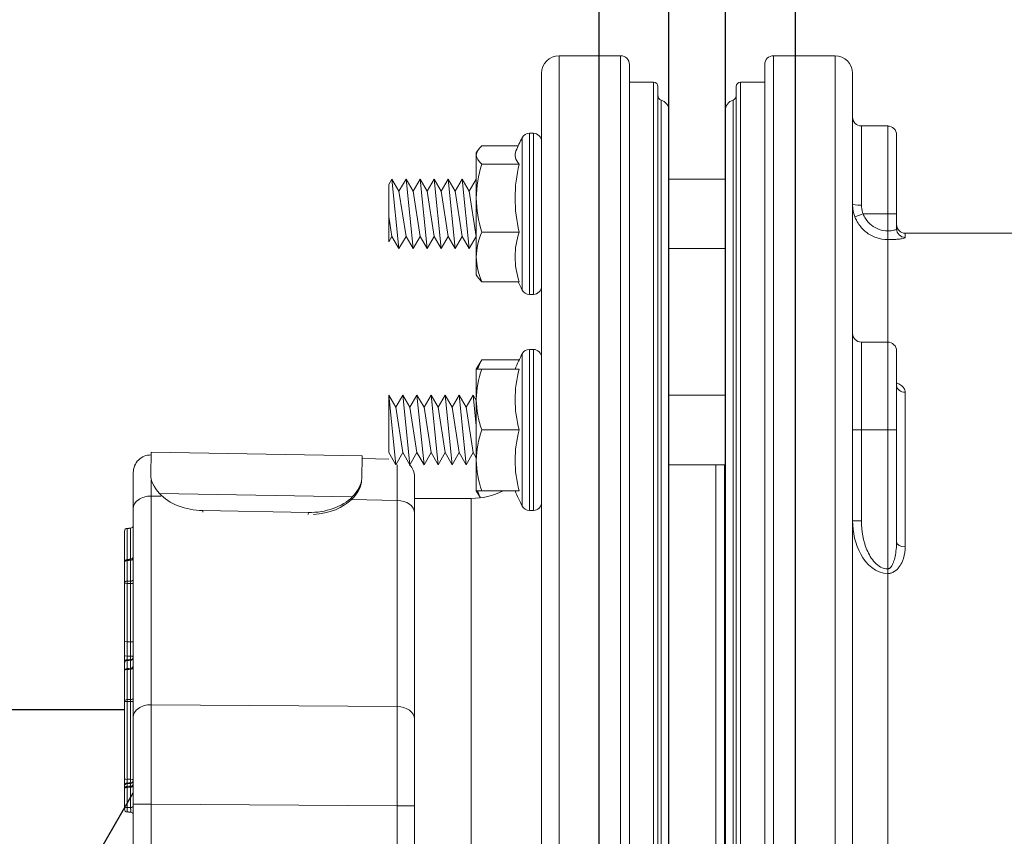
# Model space of a CAD drawing. Extents: x -169 to 2224, y 0 to 2796.
# Tile 234 of 256: x 1795.06 to 1798.56, y 365.3 to 368.21. Entities that reach past the tile are written whole.
import ezdxf

# ---------------------------------------------------------------- set-up
doc = ezdxf.new("R2010")
doc.units = 0
doc.header["$MEASUREMENT"] = 0
doc.header["$PDSIZE"] = 1
doc.layers.get('0').update_dxf_attribs({"color": 255, "linetype": 'CONTINUOUS'})
doc.layers.get('DEFPOINTS').update_dxf_attribs({"linetype": 'CONTINUOUS'})
for name, color, linetype in [('DIM', 3, 'CONTINUOUS'), ('FRP-2-HATCH', 1, 'CONTINUOUS'), ('FRP-SUMP', 2, 'CONTINUOUS'), ('GALV-2-PIPE', 3, 'CONTINUOUS')]:
    doc.layers.add(name, color=color, linetype=linetype)
doc.styles.add('SIMPLEX', font='simplex')
doc.dimstyles.new('DIM64', dxfattribs={"dimscale": 64, "dimtxt": 0.09375, "dimasz": 0.09375, "dimexe": 0.0625, "dimexo": 0.0625, "dimgap": 0.046875, "dimtad": 1, "dimdec": 4, "dimzin": 3, "dimdsep": 46, "dimlunit": 4, "dimtxsty": 'SIMPLEX', "dimcen": 0, "dimclrd": 256, "dimclre": 256, "dimclrt": 256, "dimadec": 0, "dimazin": 0, "dimtfac": 1, "dimtdec": 4, "dimtmove": 0, "dimatfit": 3, "dimfxl": 1, "dimfrac": 2, "dimtolj": 1, "dimtzin": 0, "dimarcsym": 0})

# ---------------------------------------------------------------- blocks, each defined once
blk = doc.blocks.new('*D19')
at = {"layer": 'DEFPOINTS', "color": 0, "transparency": 16777216}
for p in [(1294.3654, 414.2886), (1931.8718, 414.0074), (1931.8718, 136.5159)]:
    blk.add_point(p, dxfattribs=at)
at = {"layer": 'DIM', "lineweight": -2, "transparency": 16777216}
for p, q in [((1294.3654, 410.2886), (1294.3654, 132.5159)), ((1931.8718, 410.0074), (1931.8718, 132.5159)), ((1300.3654, 136.5159), (1925.8718, 136.5159))]:
    blk.add_line(p, q, dxfattribs=at)
at = {"layer": 'DIM', "transparency": 16777216}
for points in [[(1300.3654, 137.5159), (1300.3654, 135.5159), (1294.3654, 136.5159)], [(1925.8718, 137.5159), (1925.8718, 135.5159), (1931.8718, 136.5159)]]:
    blk.add_solid(points, dxfattribs=at)
at = {"layer": 'DIM', "transparency": 16777216, "insert": (1613.1186, 144.0873), "char_height": 6, "attachment_point": 5, "style": 'SIMPLEX'}
blk.add_mtext('\\A1;53\'-1 1/2" (F.V. TANK SLAB)', dxfattribs=at)
blk = doc.blocks.new('A$C18AC51C3')
at = {"linetype": 'Continuous', "lineweight": 18}
for p, q in [((-0.421, -5.551), (-0.421, 0.824)), ((-0.2022, 0.824), (-0.421, 0.824)), ((-0.2022, -2.3635), (-0.2022, 0.824)), ((0.3414, 0.824), (0.3414, -5.551)), ((0.5601, 0.824), (0.3414, 0.824)), ((0.5601, -2.3635), (0.5601, 0.824)), ((-0.171, 0.7927), (-0.171, -5.5198)), ((0.3101, -2.3635), (0.3101, 0.7927)), ((-0.4835, 0.7615), (-0.4835, -2.3635)), ((0.6226, 0.7615), (0.6226, -5.4885)), ((-0.0851, 0.7302), (-0.171, 0.7302)), ((-0.0851, -2.3635), (-0.0851, 0.7302)), ((-0.0695, -5.4416), (-0.0695, 0.7146)), ((0.2086, -2.3635), (0.2086, 0.7146)), ((0.2243, 0.7302), (0.2243, -5.4573)), ((0.3101, 0.7302), (0.2243, 0.7302)), ((-0.0583, -5.3931), (-0.0583, 0.6661)), ((0.1975, -2.3635), (0.1975, 0.6661)), ((-0.0304, -5.3557), (-0.0304, 0.6287)), ((0.1696, 0.6287), (0.1696, -5.3557)), ((0.6539, 0.574), (0.6539, 0.2925)), ((0.7476, 0.574), (0.6539, 0.574)), ((0.7476, 0.2615), (0.7476, 0.574)), ((-0.552, 0.2615), (-0.552, 0.5327)), ((-0.5264, 0.548), (-0.5264, -0.025)), ((-0.5125, 0.548), (-0.5264, 0.548)), ((-0.5125, 0.548), (-0.5125, 0.2615)), ((0.7789, 0.2615), (0.7789, 0.5427)), ((-0.5669, 0.503), (-0.6961, 0.503)), ((-0.711, 0.4856), (-0.7155, 0.478)), ((-0.7155, 0.4706), (-0.7155, 0.478)), ((-0.7155, 0.4706), (-0.7155, 0.3175)), ((-0.5628, 0.4383), (-0.6961, 0.4383)), ((-1.0265, 0.3662), (-1.0155, 0.3852)), ((-1.0155, 0.3852), (-0.9905, 0.3419)), ((-1.0155, 0.3852), (-0.9905, 0.1377)), ((-0.9905, 0.3419), (-0.9655, 0.3852)), ((-0.9655, 0.3852), (-0.9405, 0.3419)), ((-0.9655, 0.3852), (-0.9405, 0.1377)), ((-0.9405, 0.3419), (-0.9155, 0.3852)), ((-0.9155, 0.3852), (-0.8905, 0.3419)), ((-0.9155, 0.3852), (-0.8905, 0.1377)), ((-0.8905, 0.3419), (-0.8655, 0.3852)), ((-0.8655, 0.3852), (-0.8405, 0.3419)), ((-0.8655, 0.3852), (-0.8405, 0.1377)), ((-0.8405, 0.3419), (-0.8155, 0.3852)), ((-0.8155, 0.3852), (-0.7905, 0.3419)), ((-0.8155, 0.3852), (-0.7905, 0.1377)), ((-0.7905, 0.3419), (-0.7655, 0.3852)), ((-0.7655, 0.3852), (-0.7405, 0.3419)), ((-0.7655, 0.3852), (-0.7405, 0.1377)), ((-0.7405, 0.3419), (-0.7155, 0.3852)), ((-0.7155, 0.3852), (-0.7155, 0.3852)), ((-0.7155, 0.3852), (-0.7155, 0.3851)), ((0.1696, 0.3852), (-0.0304, 0.3852)), ((-1.0265, 0.3662), (-1.0265, 0.162)), ((-1.0265, 0.3662), (-1.0265, 0.162)), ((-0.9905, 0.3419), (-0.9655, 0.181)), ((-0.9405, 0.3419), (-0.9155, 0.181)), ((-0.8905, 0.3419), (-0.8655, 0.181)), ((-0.8405, 0.3419), (-0.8155, 0.181)), ((-0.7905, 0.3419), (-0.7655, 0.181)), ((-0.7405, 0.3419), (-0.7155, 0.181)), ((-0.7155, 0.3175), (-0.7155, 0.1084)), ((-1.0265, 0.2518), (-1.0155, 0.181)), ((-0.552, -0.0097), (-0.552, 0.2615)), ((-0.5125, 0.2615), (-0.5125, -0.025)), ((0.6309, 0.2504), (0.6601, 0.2615)), ((0.7476, 0.2615), (0.6601, 0.2615)), ((0.7476, 0.2008), (0.7476, 0.2615)), ((0.7476, 0.2615), (0.7789, 0.2615)), ((0.7789, 0.2615), (0.7789, 0.2084)), ((-1.0265, 0.162), (-1.0155, 0.181)), ((-1.0155, 0.181), (-0.9905, 0.1377)), ((-0.9905, 0.1377), (-0.9655, 0.181)), ((-0.9655, 0.181), (-0.9405, 0.1377)), ((-0.9405, 0.1377), (-0.9155, 0.181)), ((-0.9155, 0.181), (-0.8905, 0.1377)), ((-0.8905, 0.1377), (-0.8655, 0.181)), ((-0.8655, 0.181), (-0.8405, 0.1377)), ((-0.8405, 0.1377), (-0.8155, 0.181)), ((-0.8155, 0.181), (-0.7905, 0.1377)), ((-0.7905, 0.1377), (-0.7655, 0.181)), ((-0.7655, 0.181), (-0.7405, 0.1377)), ((-0.7405, 0.1377), (-0.7155, 0.181)), ((-0.7155, 0.181), (-0.7155, 0.181)), ((-0.5628, 0.1968), (-0.6961, 0.1968)), ((0.7476, 0.1698), (0.7476, 0.2008)), ((0.8101, 0.1925), (0.8101, 0.1773)), ((2.0536, 0.1925), (0.8101, 0.1925)), ((0.7476, 0.1698), (0.7476, -0.1949)), ((-0.7155, 0.1084), (-0.7155, 0.045)), ((-0.0304, 0.1377), (0.1696, 0.1377)), ((-0.7155, 0.045), (-0.711, 0.0373)), ((-0.5628, 0.02), (-0.6961, 0.02)), ((-0.5264, -0.025), (-0.5125, -0.025)), ((0.6539, -0.1949), (0.6539, -0.5074)), ((0.7476, -0.1949), (0.6539, -0.1949)), ((0.7476, -0.5074), (0.7476, -0.1949)), ((-0.552, -0.5074), (-0.552, -0.2361)), ((-0.5264, -0.2209), (-0.5264, -0.7939)), ((-0.5125, -0.2209), (-0.5264, -0.2209)), ((-0.5125, -0.2209), (-0.5125, -0.5074)), ((0.7789, -0.2261), (0.7789, -0.5074)), ((-0.6961, -0.2574), (-0.7155, -0.2909)), ((-0.5628, -0.2574), (-0.6961, -0.2574)), ((-0.7155, -0.2909), (-0.7155, -0.3991)), ((-0.5628, -0.2909), (-0.6961, -0.2909)), ((-1.0265, -0.3836), (-1.0265, -0.5878)), ((-1.0265, -0.3836), (-1.0015, -0.6311)), ((-1.0265, -0.3836), (-1.0015, -0.4269)), ((-1.0265, -0.3836), (-1.0265, -0.5878)), ((-1.0015, -0.4269), (-0.9765, -0.3836)), ((-0.9765, -0.3836), (-0.9515, -0.6311)), ((-0.9765, -0.3836), (-0.9515, -0.4269)), ((-0.9515, -0.4269), (-0.9265, -0.3836)), ((-0.9265, -0.3836), (-0.9015, -0.6311)), ((-0.9265, -0.3836), (-0.9015, -0.4269)), ((-0.9015, -0.4269), (-0.8765, -0.3836)), ((-0.8765, -0.3836), (-0.8515, -0.6311)), ((-0.8765, -0.3836), (-0.8515, -0.4269)), ((-0.8515, -0.4269), (-0.8265, -0.3836)), ((-0.8265, -0.3836), (-0.8015, -0.4269)), ((-0.8265, -0.3836), (-0.8015, -0.6311)), ((-0.8015, -0.4269), (-0.7765, -0.3836)), ((-0.7765, -0.3836), (-0.7515, -0.4269)), ((-0.7765, -0.3836), (-0.7515, -0.6311)), ((-0.7515, -0.4269), (-0.7265, -0.3836)), ((-0.7265, -0.3836), (-0.7155, -0.4027)), ((-0.7265, -0.3836), (-0.7155, -0.4926)), ((0.1696, -0.3836), (-0.0304, -0.3836)), ((0.7794, -0.3516), (0.779, -0.3504)), ((0.8101, -0.3735), (0.8101, -0.9233)), ((-0.7155, -0.3991), (-0.7155, -0.6156)), ((-1.0015, -0.4269), (-0.9765, -0.5878)), ((-0.9515, -0.4269), (-0.9265, -0.5878)), ((-0.9015, -0.4269), (-0.8765, -0.5878)), ((-0.8515, -0.4269), (-0.8265, -0.5878)), ((-0.8015, -0.4269), (-0.7765, -0.5878)), ((-0.7515, -0.4269), (-0.7265, -0.5878)), ((-0.5628, -0.5074), (-0.6961, -0.5074)), ((-0.552, -0.7786), (-0.552, -0.5074)), ((-0.5125, -0.5074), (-0.5125, -0.7939)), ((0.6226, -0.5074), (0.6539, -0.5074)), ((0.7476, -0.5074), (0.6539, -0.5074)), ((0.6539, -0.5074), (0.6539, -0.8311)), ((0.7476, -1.0018), (0.7476, -0.5074)), ((0.7476, -0.5074), (0.7789, -0.5074)), ((0.7789, -0.5074), (0.7789, -0.9057)), ((-1.8731, -0.6665), (-1.8717, -0.5864)), ((-1.8717, -0.5864), (-1.1218, -0.5995)), ((-1.0265, -0.5878), (-1.0015, -0.6311)), ((-1.0015, -0.6311), (-0.9765, -0.5878)), ((-0.9765, -0.5878), (-0.9515, -0.6311)), ((-0.9515, -0.6311), (-0.9265, -0.5878)), ((-0.9265, -0.5878), (-0.9015, -0.6311)), ((-0.9015, -0.6311), (-0.8765, -0.5878)), ((-0.8765, -0.5878), (-0.8515, -0.6311)), ((-0.8515, -0.6311), (-0.8265, -0.5878)), ((-0.8265, -0.5878), (-0.8015, -0.6311)), ((-0.8015, -0.6311), (-0.7765, -0.5878)), ((-0.7765, -0.5878), (-0.7515, -0.6311)), ((-0.7515, -0.6311), (-0.7265, -0.5878)), ((-0.7265, -0.5878), (-0.7155, -0.6069)), ((-1.1232, -0.6796), (-1.1218, -0.5995)), ((-1.122, -0.6095), (-1.0265, -0.6112)), ((-0.7155, -0.6156), (-0.7155, -0.7239)), ((-1.9355, -0.787), (-1.9355, -0.6589)), ((-0.0304, -0.6311), (0.1696, -0.6311)), ((0.1364, -0.6311), (0.1364, -2.2397)), ((0.1676, -2.2399), (0.1676, -0.6312)), ((-1.8732, -0.6726), (-1.8731, -0.6665)), ((-1.1232, -0.6796), (-1.1233, -0.6868)), ((-0.9355, -0.6742), (-0.9355, -0.8023)), ((-1.8421, -0.7334), (-1.1566, -0.7454)), ((-0.7155, -0.7239), (-0.701, -0.7489)), ((-0.5628, -0.7239), (-0.6961, -0.7239)), ((-1.8719, -0.7428), (-1.8719, -1.4851)), ((-1.8374, -0.7434), (-1.8719, -0.7428)), ((-0.9969, -0.7581), (-1.1596, -0.7553)), ((-0.9969, -1.4915), (-0.9969, -0.7581)), ((-0.7335, -0.751), (-0.9355, -0.751)), ((-0.7335, -0.751), (-0.7335, -2.2397)), ((-1.9355, -1.5293), (-1.9355, -0.787)), ((-1.6878, -0.7944), (-1.6879, -0.8001)), ((-1.6878, -0.7944), (-1.3129, -0.801)), ((-1.313, -0.808), (-1.3129, -0.801)), ((-0.9355, -0.8023), (-0.9355, -1.5357)), ((-0.5264, -0.7939), (-0.5125, -0.7939)), ((0.6226, -0.8311), (0.6539, -0.8311)), ((-1.9571, -0.972), (-1.9576, -0.9684)), ((-1.9446, -0.9673), (-1.9451, -0.971)), ((0.7476, -1.0018), (0.7476, -1.0182)), ((0.7476, -1.0182), (0.7476, -2.0239)), ((-1.8719, -1.4851), (-0.9969, -1.4915)), ((-1.9355, -1.8386), (-1.9355, -1.5293)), ((-0.9355, -1.5357), (-0.9355, -1.845)), ((-1.9667, -1.6707), (-1.9667, -1.6707)), ((-1.9667, -1.7752), (-1.9667, -1.7736)), ((-1.9571, -1.7636), (-1.9571, -1.7652)), ((-1.9355, -1.8386), (-1.8719, -1.8386)), ((-1.9355, -2.8884), (-1.9355, -1.8386)), ((-1.8719, -1.8386), (-1.8719, -2.8884)), ((-0.9969, -1.845), (-1.8719, -1.8386)), ((-0.9969, -2.2398), (-0.9969, -1.845)), ((-0.9355, -1.845), (-0.9969, -1.845)), ((-0.9355, -1.845), (-0.9355, -2.2398))]:
    blk.add_line(p, q, dxfattribs=at)
for centre, radius, start, end in [((-0.421, 0.7615), 0.0625, 90, 180), ((-0.2022, 0.7927), 0.0312, 0, 90), ((0.3414, 0.7927), 0.0312, 90, 180), ((0.5601, 0.7615), 0.0625, 0, 90), ((-0.0851, 0.7146), 0.0156, 0, 90), ((0.2243, 0.7146), 0.0156, 90, 180), ((-0.0695, 0.6287), 0.0391, 0, 73.3985), ((0.2086, 0.6287), 0.0391, 106.6015, 180), ((0.7476, 0.5427), 0.0312, 0, 90), ((-0.0472, 0.2615), 0.573, 151.7483, 156.973), ((-0.5264, 0.519), 0.029, 90, 151.7483), ((-0.5125, 0.519), 0.029, 0, 90), ((-0.0472, 0.2615), 0.573, 204.9243, 208.2517), ((-0.5125, 0.004), 0.029, 270, 0), ((-0.5264, 0.004), 0.029, 208.2517, 270), ((0.7476, -0.2261), 0.0312, 0, 90), ((-0.0472, -0.5074), 0.573, 151.7483, 157.8003), ((-0.5264, -0.2499), 0.029, 90, 151.7483), ((-0.5125, -0.2499), 0.029, 0, 90), ((-1.873, -0.6589), 0.0625, 89, 180), ((-0.998, -0.6742), 0.0625, 0, 43.564), ((-0.0472, -0.5074), 0.573, 202.1997, 208.2517), ((-0.5125, -0.7649), 0.029, 270, 0), ((-0.5264, -0.7649), 0.029, 208.2517, 270), ((-1.9567, -0.9783), 0.01, 94.9382, 180), ((-1.9567, -1.8563), 0.01, 180, 267.4974)]:
    blk.add_arc(centre, radius, start, end, dxfattribs=at)
at = {"linetype": 'Continuous', "lineweight": 18, "extrusion": (0, 0, -1)}
for centre, radius, start, end in [((0.0538, 0.6811), 0.0156, 286.6015, 0), ((-0.193, 0.6811), 0.0156, 180, 253.3985), ((-0.6539, 0.6052), 0.0312, 270, 0), ((-0.8101, 0.2237), 0.0312, 270, 0), ((-0.6539, -0.1636), 0.0312, 270, 0), ((0.7335, -0.501), 0.25, 243.0465, 270)]:
    blk.add_arc(centre, radius, start, end, dxfattribs=at)
at = {"linetype": 'Continuous', "lineweight": 18, "extrusion": (-6.12303e-17, 2.64055e-05, -1)}
blk.add_arc((1.9567, -1.7736, -0.0001), 0.01, 0.0011, 87.9902, dxfattribs=at)
at = {"linetype": 'Continuous', "lineweight": 18, "extrusion": (6.12303e-17, -2.92665e-05, 1)}
blk.add_arc((-1.9455, -1.7532, 0.0001), 0.01, 272.0126, 0, dxfattribs=at)
at = {"linetype": 'Continuous', "lineweight": 18}
for centre, major_axis, ratio, start_param, end_param in [((-0.0472, 0.4706), (-0.5305, 0), 0.258819, 6.173619, 6.52103), ((-0.0472, 0.3175), (-0.5305, 0), 0.965926, 6.04534, 6.52103), ((0.6539, 0.2956), (0.0312, 0), 0.099171, 3.141593, 4.712389), ((-0.0472, 0.1084), (0.5305, 0), 0.707107, 2.903748, 3.379438), ((0.8101, 0.2084), (0.0312, 0), 0.994074, 3.141593, 4.712389), ((-0.0472, -0.3991), (-0.5305, 0), 0.866025, 6.04534, 6.52103), ((0.8101, -0.3491), (0.0312, 0), 0.778577, 3.141593, 4.712389), ((-0.0472, -0.6156), (0.5305, 0), 0.866025, 2.903748, 3.379438), ((-0.998, -1.1118), (-0.0011, -0.5001), 0.000903, 2.356307, 2.861994), ((-1.873, -1.0965), (-0.0011, -0.5001), 0.000903, 2.356307, 2.531961), ((-1.6855, -0.6619), (-0.1875, 0.0033), 0.707107, 0.594693, 1.570796), ((-1.873, -0.787), (0.0625, 0), 0.707107, 1.553343, 3.141593), ((-1.3105, -0.6684), (-0.1875, 0.0033), 0.707107, 1.570796, 2.546899), ((-1.3107, -0.6755), (0.1875, -0.0033), 0.707107, 4.809815, 5.688492), ((-0.998, -0.8023), (-0.0625, 0), 0.707107, 3.141593, 4.694936), ((-1.9567, -0.8674), (-0.01, 0), 1, 4.747426, 6.282925), ((-1.9455, -0.847), (0.01, 0), 1, 4.747465, 6.283129), ((0.8101, -0.9057), (0.0312, 0), 0.563479, 3.141593, 4.712389), ((-1.9567, -0.9783), (-0.01, 0), 0.632763, 4.747296, 6.283185), ((-1.9455, -0.9647), (0.01, 0), 0.632763, 4.747296, 6.283185), ((-1.9455, -0.9573), (0.01, 0), 1, 4.798511, 6.283115), ((-1.9567, -1.0517), (-0.01, 0), 0.632763, 4.747296, 6.283185), ((-1.9567, -1.0517), (0.0001, -0.01), 0.037191, 4.027374, 4.890072), ((-1.9455, -1.039), (0.01, 0), 0.632763, 4.747296, 6.283185), ((-1.9567, -1.0517), (-0.01, 0), 0.177202, 0, 1.53589), ((-1.9455, -1.0551), (0.01, 0), 0.177202, 0, 1.53589), ((-1.9567, -1.259), (-0.01, 0), 0.177202, 0, 1.53589), ((-1.9567, -1.2593), (-0.01, 0), 0.16301, 0, 1.53589), ((-1.9455, -1.2627), (-0.00006, -0.01), 0.034392, 1.73465, 1.749037), ((-1.9455, -1.2627), (0.01, 0), 0.177202, 0, 1.53589), ((-1.9455, -1.2627), (0.01, 0), 0.163016, 0, 1.53589), ((-1.9567, -1.3093), (-0.01, 0), 0.276972, 0, 1.535889), ((-1.9567, -1.3348), (-0.01, 0), 0.999329, 4.7473, 6.283185), ((-1.9567, -1.3372), (0.01, 0), 0.994441, 1.605703, 3.141593), ((-1.9567, -1.3372), (0.01, 0), 0.992859, 1.605703, 3.141593), ((-1.9567, -1.3372), (0.00035, -0.00999), 0.003919, 3.247024, 3.261102), ((-1.9455, -1.3144), (0.00033, -0.00999), 0.045796, 0.036753, 1.848572), ((-1.9455, -1.3144), (0.01, 0), 0.275698, 0, 1.535889), ((-1.9455, -1.3144), (0.01, 0), 0.999325, 4.747301, 6.283185), ((-1.9455, -1.3169), (0.01, 0), 0.994431, 4.747296, 6.283185), ((-1.9455, -1.3169), (-0.01, 0), 0.992859, 1.605703, 3.141593), ((-1.9567, -1.3657), (0.01, 0), 0.992859, 1.605703, 3.141593), ((-1.9567, -1.3657), (0.01, 0), 0.632763, 1.605703, 3.141593), ((-1.9567, -1.3657), (0.00033, -0.00999), 0.018124, 3.261121, 4.026728), ((-1.9455, -1.3455), (-0.01, 0), 0.992859, 1.605703, 3.141593), ((-1.9455, -1.3527), (-0.01, 0), 0.632763, 1.605703, 3.141593), ((-1.9567, -1.473), (0.01, 0), 0.632763, 1.605703, 3.141593), ((-1.9567, -1.473), (0.00011, -0.01), 0.035894, 4.027316, 4.790935), ((-1.9455, -1.4602), (-0.01, 0), 0.632763, 1.605703, 3.141593), ((-1.9567, -1.473), (0.01, 0), 0.07891, 3.141593, 4.677482), ((-1.9455, -1.4744), (-0.01, 0), 0.07891, 3.141593, 4.677482), ((-1.873, -1.5293), (0.0625, 0), 0.707107, 1.553343, 3.141593), ((-1.873, -1.8387), (-0.0005, -0.5), 0.002181, 1.570909, 2.356181), ((-0.998, -1.5357), (-0.0625, 0), 0.707107, 3.141593, 4.694936), ((-0.998, -1.845), (-0.0005, -0.5), 0.002181, 1.570909, 2.356181), ((-1.9567, -1.7472), (0.01, 0), 0.326854, 3.141593, 4.677478), ((-1.9455, -1.7533), (-0.01, 0), 0.324564, 3.141593, 4.677478), ((-1.9455, -1.7533), (0.00036, -0.00999), 0.04909, 0.00063, 1.899602), ((-1.9567, -1.7853), (0.01, 0), 0.998839, 1.605703, 3.141593), ((-1.9567, -1.7853), (0.01, 0), 0.632763, 1.605703, 3.141593), ((-1.9567, -1.7853), (0.00034, -0.00999), 0.017194, 3.189753, 4.026708), ((-1.9455, -1.765), (-0.01, 0), 0.998839, 1.605703, 3.141593), ((-1.9455, -1.7723), (-0.01, 0), 0.632763, 1.605703, 3.141593), ((-1.9567, -1.8563), (0.01, 0), 0.632763, 1.605703, 3.141593), ((-1.9567, -1.8563), (-0.00044, -0.00999), 0.080473, 4.030513, 6.283646), ((-1.9455, -1.8442), (-0.01, 0), 0.632763, 1.605703, 3.141593), ((-1.9455, -1.8769), (-0.01, 0), 1, 3.142667, 4.6687)]:
    blk.add_ellipse(centre, major_axis=major_axis, ratio=ratio, start_param=start_param, end_param=end_param, dxfattribs=at)
for points, degree in [([(-0.6961, 0.503), (-0.7079, 0.4924), (-0.7155, 0.4816), (-0.7155, 0.4706)], 3), ([(-0.7155, 0.4706), (-0.7155, 0.4596), (-0.7079, 0.4488), (-0.6961, 0.4383)], 3), ([(-0.6961, 0.4383), (-0.7079, 0.3987), (-0.7155, 0.3587), (-0.7155, 0.3175)], 3), ([(-0.7155, 0.3175), (-0.7155, 0.2765), (-0.7079, 0.2362), (-0.6961, 0.1968)], 3), ([(0.6309, 0.2504), (0.6255, 0.2647), (0.6226, 0.2803), (0.6226, 0.2956)], 3), ([(-0.6961, 0.1968), (-0.7078, 0.1682), (-0.7155, 0.1383), (-0.7155, 0.1084)], 3), ([(-0.7155, 0.1084), (-0.7155, 0.0785), (-0.7079, 0.0488), (-0.6961, 0.02)], 3), ([(-0.6961, 0.02), (-0.7025, 0.0257), (-0.7077, 0.0315), (-0.711, 0.0374)], 3), ([(-0.6961, -0.2574), (-0.7025, -0.2684), (-0.7077, -0.2796), (-0.711, -0.2909)], 3), ([(-0.6961, -0.2909), (-0.7079, -0.3263), (-0.7155, -0.3622), (-0.7155, -0.3991)], 3), ([(-0.7155, -0.2909), (-0.7155, -0.2909), (-0.7078, -0.2909), (-0.6961, -0.2909)], 3), ([(-0.7155, -0.3991), (-0.7155, -0.4359), (-0.7079, -0.472), (-0.6961, -0.5074)], 3), ([(-0.6961, -0.5074), (-0.7079, -0.5428), (-0.7155, -0.5787), (-0.7155, -0.6156)], 3), ([(-0.7155, -0.6156), (-0.7155, -0.6524), (-0.7079, -0.6885), (-0.6961, -0.7239)], 3), ([(-1.8731, -0.6665), (-1.8735, -0.6869), (-1.8628, -0.7109), (-1.8421, -0.7334)], 3), ([(-1.1233, -0.6868), (-1.1237, -0.7071), (-1.1351, -0.7307), (-1.1567, -0.7524)], 3), ([(-1.1566, -0.7454), (-1.135, -0.7236), (-1.1236, -0.7), (-1.1232, -0.6796)], 3), ([(-0.6961, -0.7239), (-0.7078, -0.7239), (-0.7155, -0.7239), (-0.7155, -0.7239)], 3), ([(-0.711, -0.7239), (-0.7085, -0.7322), (-0.705, -0.7405), (-0.7008, -0.7488)], 3), ([(-1.945, -0.8572), (-1.951, -0.8574), (-1.9571, -0.8576)], 2), ([(-1.9446, -0.9673), (-1.9576, -0.9684)], 1), ([(-1.9451, -0.971), (-1.9491, -0.9713), (-1.9531, -0.9717), (-1.9571, -0.972)], 3), ([(-1.9571, -0.972), (-1.9571, -0.9965), (-1.9571, -1.0209), (-1.9571, -1.0454)], 3), ([(-1.9451, -1.0453), (-1.9451, -1.0205), (-1.9451, -0.9957), (-1.9451, -0.971)], 3), ([(-1.9571, -1.0454), (-1.9531, -1.0454), (-1.9491, -1.0453), (-1.9451, -1.0453)], 3), ([(-1.9451, -1.0534), (-1.9491, -1.0534), (-1.9531, -1.0535), (-1.9571, -1.0535)], 3), ([(-1.9571, -1.0535), (-1.9571, -1.1226), (-1.9571, -1.1917), (-1.9571, -1.2608)], 3), ([(-1.9451, -1.2609), (-1.9451, -1.1917), (-1.9451, -1.1225), (-1.9451, -1.0534)], 3), ([(-1.9667, -1.259), (-1.9667, -1.2591), (-1.9667, -1.2592), (-1.9667, -1.2593)], 3), ([(-1.9571, -1.261), (-1.9571, -1.2609), (-1.9571, -1.2609), (-1.9571, -1.2608)], 3), ([(-1.9451, -1.261), (-1.9491, -1.261), (-1.9531, -1.261), (-1.9571, -1.261)], 3), ([(-1.9571, -1.3272), (-1.9531, -1.3271), (-1.9491, -1.327), (-1.9451, -1.3268)], 3), ([(-1.9571, -1.3273), (-1.9571, -1.3368), (-1.9571, -1.3463), (-1.9571, -1.3558)], 3), ([(-1.9451, -1.3268), (-1.9451, -1.3268), (-1.9451, -1.3268), (-1.9451, -1.3268)], 3), ([(-1.9451, -1.3554), (-1.9451, -1.3459), (-1.9451, -1.3364), (-1.9451, -1.3268)], 3), ([(-1.9571, -1.3558), (-1.9531, -1.3557), (-1.9491, -1.3555), (-1.9451, -1.3554)], 3), ([(-1.9451, -1.359), (-1.9491, -1.3591), (-1.9531, -1.3592), (-1.9571, -1.3594)], 3), ([(-1.9571, -1.3594), (-1.9571, -1.3951), (-1.9571, -1.4309), (-1.9571, -1.4666)], 3), ([(-1.9451, -1.4665), (-1.9451, -1.4307), (-1.9451, -1.3948), (-1.9451, -1.359)], 3), ([(-1.9571, -1.4666), (-1.9531, -1.4666), (-1.9491, -1.4665), (-1.9451, -1.4665)], 3), ([(-1.9451, -1.4736), (-1.9491, -1.4737), (-1.9531, -1.4737), (-1.9571, -1.4737)], 3), ([(-1.945, -1.7632), (-1.9571, -1.7636)], 1), ([(-1.9571, -1.7754), (-1.9531, -1.7752), (-1.9491, -1.7751), (-1.9451, -1.775)], 3), ([(-1.9451, -1.7786), (-1.9491, -1.7787), (-1.9531, -1.7789), (-1.9571, -1.779)], 3), ([(-1.9571, -1.779), (-1.9571, -1.8027), (-1.9571, -1.8264), (-1.9571, -1.85)], 3), ([(-1.9451, -1.8505), (-1.9451, -1.8266), (-1.9451, -1.8026), (-1.9451, -1.7786)], 3), ([(-1.9571, -1.85), (-1.9531, -1.8502), (-1.9491, -1.8504), (-1.9451, -1.8505)], 3), ([(-1.9572, -1.8663), (-1.945, -1.8669)], 1)]:
    blk.add_open_spline(points, degree=degree, dxfattribs=at)
for points, knots in [([(0.6539, 0.2925), (0.6539, 0.2838), (0.6553, 0.2749), (0.6587, 0.2649), (0.6594, 0.2632), (0.6601, 0.2615)], [0, 0, 0, 0, 0.828121, 0.828121, 1, 1, 1, 1]), ([(0.7476, 0.1698), (0.7337, 0.1698), (0.7197, 0.1722), (0.6934, 0.1814), (0.6809, 0.1883), (0.6592, 0.2056), (0.6496, 0.2162), (0.6377, 0.235), (0.6339, 0.2426), (0.6309, 0.2504)], [0, 0, 0, 0, 0.278057, 0.278057, 0.555824, 0.555824, 0.834378, 0.834378, 1, 1, 1, 1]), ([(0.6601, 0.2615), (0.6623, 0.2556), (0.6652, 0.2499), (0.6741, 0.2358), (0.6813, 0.2277), (0.6976, 0.2147), (0.707, 0.2095), (0.7266, 0.2026), (0.7372, 0.2008), (0.7476, 0.2008)], [0, 0, 0, 0, 0.16589, 0.16589, 0.444646, 0.444646, 0.722288, 0.722288, 1, 1, 1, 1]), ([(0.7789, 0.2084), (0.7789, 0.2076), (0.7783, 0.2068), (0.7759, 0.2053), (0.7742, 0.2045), (0.7698, 0.2031), (0.767, 0.2025), (0.7611, 0.2015), (0.7577, 0.2012), (0.7521, 0.2009), (0.7499, 0.2008), (0.7476, 0.2008)], [0, 0, 0, 0, 0.218343, 0.218343, 0.436311, 0.436311, 0.652723, 0.652723, 0.866288, 0.866288, 1, 1, 1, 1]), ([(0.7476, 0.1698), (0.7521, 0.1698), (0.7566, 0.1699), (0.7678, 0.1702), (0.7745, 0.1706), (0.7864, 0.1715), (0.7919, 0.1721), (0.8007, 0.1735), (0.8042, 0.1742), (0.8089, 0.1758), (0.8101, 0.1766), (0.8101, 0.1773)], [0, 0, 0, 0, 0.1359, 0.1359, 0.351802, 0.351802, 0.568385, 0.568385, 0.784466, 0.784466, 1, 1, 1, 1]), ([(0.8101, -0.3735), (0.8101, -0.3706), (0.8096, -0.3677), (0.807, -0.3607), (0.8043, -0.3566), (0.7969, -0.3494), (0.7921, -0.3461), (0.7842, -0.3423), (0.7816, -0.3412), (0.7789, -0.3403)], [0, 0, 0, 0, 0.211697, 0.211697, 0.533225, 0.533225, 0.8556, 0.8556, 1, 1, 1, 1]), ([(0.7476, -1.0182), (0.7056, -1.0182), (0.671, -0.985), (0.6317, -0.9134), (0.6226, -0.8724), (0.6226, -0.8311)], [0, 0, 0, 0, 0.5, 0.5, 1, 1, 1, 1]), ([(0.6539, -0.8311), (0.6539, -0.8665), (0.6599, -0.9018), (0.6804, -0.9502), (0.6893, -0.9659), (0.7134, -0.9916), (0.7297, -1.0018), (0.7476, -1.0018)], [0, 0, 0, 0, 0.5, 0.5, 0.75, 0.75, 1, 1, 1, 1]), ([(-1.9667, -0.9785), (-1.9667, -0.9773), (-1.9667, -0.9759), (-1.9667, -0.9683), (-1.9667, -0.9611), (-1.9667, -0.9396), (-1.9667, -0.9342), (-1.9667, -0.9207), (-1.9667, -0.9147), (-1.9667, -0.9015), (-1.9667, -0.896), (-1.9667, -0.8733), (-1.9667, -0.8708), (-1.9667, -0.8674), (-1.9667, -0.8672), (-1.9667, -0.8674)], [0, 0, 0, 0, 0.04425, 0.04425, 0.224651, 0.224651, 0.269751, 0.269751, 0.314852, 0.314852, 0.405052, 0.405052, 0.765855, 0.765855, 1, 1, 1, 1]), ([(-1.9571, -0.8574), (-1.9571, -0.8576), (-1.9571, -0.8581), (-1.9571, -0.8618), (-1.9571, -0.8646), (-1.9571, -0.892), (-1.9571, -0.8987), (-1.9571, -0.9204), (-1.957, -0.9368), (-1.9571, -0.9568), (-1.9571, -0.9638), (-1.9571, -0.9691)], [0, 0, 0, 0, 0.194368, 0.194368, 0.655305, 0.655305, 0.77054, 0.77054, 0.885774, 0.885774, 1, 1, 1, 1]), ([(-1.9451, -0.9687), (-1.9451, -0.9635), (-1.9451, -0.9569), (-1.9451, -0.9379), (-1.9451, -0.9216), (-1.9451, -0.8991), (-1.9451, -0.8923), (-1.9451, -0.8643), (-1.9451, -0.8615), (-1.9451, -0.8577), (-1.9451, -0.8572), (-1.9451, -0.857)], [0, 0, 0, 0, 0.107607, 0.107607, 0.223488, 0.223488, 0.339369, 0.339369, 0.802893, 0.802893, 1, 1, 1, 1]), ([(0.7476, -1.0018), (0.7485, -1.0018), (0.7494, -1.0017), (0.7514, -1.0011), (0.7525, -1.0006), (0.7558, -0.9986), (0.7577, -0.9966), (0.7632, -0.9896), (0.7658, -0.9836), (0.7704, -0.9712), (0.7722, -0.9645), (0.7773, -0.9406), (0.7789, -0.923), (0.7789, -0.9057)], [0, 0, 0, 0, 0.023116, 0.023116, 0.055858, 0.055858, 0.127954, 0.127954, 0.306434, 0.306434, 0.502152, 0.502152, 1, 1, 1, 1]), ([(0.8101, -0.9233), (0.8101, -0.9266), (0.81, -0.9299), (0.8087, -0.9472), (0.8055, -0.9613), (0.7967, -0.9815), (0.793, -0.9883), (0.7837, -1.0007), (0.7779, -1.0067), (0.7674, -1.0133), (0.7635, -1.0152), (0.7557, -1.0176), (0.7516, -1.0182), (0.7476, -1.0182)], [0, 0, 0, 0, 0.08473, 0.08473, 0.44853, 0.44853, 0.633807, 0.633807, 0.82254, 0.82254, 0.914633, 0.914633, 1, 1, 1, 1]), ([(-1.9667, -1.0517), (-1.9667, -1.0466), (-1.9667, -1.0414), (-1.9667, -1.0169), (-1.9667, -0.9976), (-1.9667, -0.9783)], [0, 0, 0, 0, 0.21105, 0.21105, 1, 1, 1, 1]), ([(-1.9451, -1.0453), (-1.9451, -1.0461), (-1.9451, -1.0471), (-1.9451, -1.0493), (-1.9451, -1.0504), (-1.9451, -1.0521), (-1.9451, -1.0528), (-1.9451, -1.0534)], [0, 0, 0, 0, 0.391385, 0.391385, 0.782721, 0.782721, 1, 1, 1, 1]), ([(-1.9667, -1.259), (-1.9667, -1.2525), (-1.9667, -1.2459), (-1.9667, -1.2131), (-1.9667, -1.1869), (-1.9667, -1.1243), (-1.9667, -1.088), (-1.9667, -1.0517)], [0, 0, 0, 0, 0.094942, 0.094942, 0.474708, 0.474708, 1, 1, 1, 1]), ([(-1.9667, -1.3093), (-1.9667, -1.3046), (-1.9667, -1.2999), (-1.9667, -1.2853), (-1.9667, -1.2753), (-1.9667, -1.2633), (-1.9667, -1.2613), (-1.9667, -1.2593)], [0, 0, 0, 0, 0.283646, 0.283646, 0.882587, 0.882587, 1, 1, 1, 1]), ([(-1.9571, -1.2608), (-1.9551, -1.2608), (-1.9531, -1.2608), (-1.9491, -1.2609), (-1.9471, -1.2609), (-1.9451, -1.2609)], [0, 0, 0, 0, 0.499998, 0.499998, 1, 1, 1, 1]), ([(-1.9571, -1.261), (-1.9571, -1.263), (-1.9571, -1.265), (-1.9571, -1.2773), (-1.9571, -1.2875), (-1.9571, -1.3025), (-1.9571, -1.3073), (-1.9571, -1.312)], [0, 0, 0, 0, 0.117112, 0.117112, 0.715711, 0.715711, 1, 1, 1, 1]), ([(-1.9451, -1.3117), (-1.9451, -1.307), (-1.9451, -1.3024), (-1.9451, -1.2916), (-1.9451, -1.2855), (-1.9451, -1.2733), (-1.9451, -1.2671), (-1.9451, -1.261)], [0, 0, 0, 0, 0.278736, 0.278736, 0.641399, 0.641399, 1, 1, 1, 1]), ([(-1.9667, -1.3093), (-1.9667, -1.3101), (-1.9667, -1.3109), (-1.9667, -1.314), (-1.9667, -1.3163), (-1.9667, -1.3207), (-1.9667, -1.3228), (-1.9667, -1.3267), (-1.9667, -1.3285), (-1.9667, -1.3314), (-1.9667, -1.3326), (-1.9667, -1.3342), (-1.9667, -1.3347), (-1.9667, -1.3348)], [0, 0, 0, 0, 0.070121, 0.070121, 0.255979, 0.255979, 0.441784, 0.441784, 0.62773, 0.62773, 0.813872, 0.813872, 1, 1, 1, 1]), ([(-1.9571, -1.3248), (-1.9571, -1.3248), (-1.9572, -1.3245), (-1.9572, -1.3237), (-1.9573, -1.3231), (-1.9573, -1.3217), (-1.9573, -1.3208), (-1.9573, -1.3188), (-1.9573, -1.3178), (-1.9572, -1.3156), (-1.9572, -1.3144), (-1.9571, -1.3129), (-1.9571, -1.3125), (-1.9571, -1.312)], [0, 0, 0, 0, 0.186324, 0.186324, 0.372401, 0.372401, 0.558153, 0.558153, 0.743825, 0.743825, 0.92977, 0.92977, 1, 1, 1, 1]), ([(-1.9571, -1.312), (-1.9553, -1.312), (-1.9535, -1.3119), (-1.9495, -1.3118), (-1.9473, -1.3117), (-1.9451, -1.3117)], [0, 0, 0, 0, 0.449977, 0.449977, 1, 1, 1, 1]), ([(-1.9451, -1.3244), (-1.9473, -1.3245), (-1.9495, -1.3246), (-1.9535, -1.3247), (-1.9553, -1.3247), (-1.9571, -1.3248)], [0, 0, 0, 0, 0.550019, 0.550019, 1, 1, 1, 1]), ([(-1.9571, -1.3248), (-1.9571, -1.325), (-1.9571, -1.3253), (-1.9571, -1.3258), (-1.9571, -1.3261), (-1.9571, -1.3266), (-1.9571, -1.3268), (-1.9571, -1.3271), (-1.9571, -1.3272), (-1.9571, -1.3272)], [0, 0, 0, 0, 0.36584, 0.36584, 0.754597, 0.754597, 0.952736, 0.952736, 1, 1, 1, 1]), ([(-1.9451, -1.3268), (-1.9471, -1.3269), (-1.9491, -1.327), (-1.9531, -1.3271), (-1.9551, -1.3272), (-1.9571, -1.3273)], [0, 0, 0, 0, 0.499999, 0.499999, 1, 1, 1, 1]), ([(-1.9451, -1.3268), (-1.9451, -1.3267), (-1.9451, -1.3267), (-1.9451, -1.3264), (-1.9451, -1.3262), (-1.9451, -1.3257), (-1.9451, -1.3254), (-1.9451, -1.3249), (-1.9451, -1.3246), (-1.9451, -1.3244)], [0, 0, 0, 0, 0.047731, 0.047731, 0.238003, 0.238003, 0.625868, 0.625868, 1, 1, 1, 1]), ([(-1.9667, -1.3372), (-1.9667, -1.3371), (-1.9667, -1.3371), (-1.9667, -1.3367), (-1.9667, -1.3366), (-1.9667, -1.3361), (-1.9667, -1.3358), (-1.9667, -1.3352), (-1.9667, -1.335), (-1.9667, -1.3348)], [0, 0, 0, 0, 0.042365, 0.042365, 0.238272, 0.238272, 0.630071, 0.630071, 1, 1, 1, 1]), ([(-1.9667, -1.3657), (-1.9667, -1.3649), (-1.9667, -1.3641), (-1.9667, -1.3601), (-1.9667, -1.357), (-1.9667, -1.3482), (-1.9667, -1.3427), (-1.9667, -1.3372)], [0, 0, 0, 0, 0.083653, 0.083653, 0.418264, 0.418264, 1, 1, 1, 1]), ([(-1.9451, -1.3554), (-1.9451, -1.3555), (-1.9451, -1.3559), (-1.9451, -1.3571), (-1.9451, -1.3578), (-1.9451, -1.3588), (-1.9451, -1.3589), (-1.9451, -1.359)], [0, 0, 0, 0, 0.500977, 0.500977, 0.940971, 0.940971, 1, 1, 1, 1]), ([(-1.9667, -1.473), (-1.9667, -1.4678), (-1.9667, -1.4626), (-1.9667, -1.4368), (-1.9667, -1.4162), (-1.9667, -1.3943), (-1.9667, -1.393), (-1.9667, -1.3831), (-1.9667, -1.3744), (-1.9667, -1.3657)], [0, 0, 0, 0, 0.144393, 0.144393, 0.721964, 0.721964, 0.757192, 0.757192, 1, 1, 1, 1]), ([(-1.9451, -1.4665), (-1.9451, -1.4666), (-1.9451, -1.4667), (-1.9451, -1.4677), (-1.9451, -1.4688), (-1.9451, -1.4709), (-1.9451, -1.472), (-1.9451, -1.4733), (-1.9451, -1.4735), (-1.9451, -1.4736)], [0, 0, 0, 0, 0.056596, 0.056596, 0.498579, 0.498579, 0.940764, 0.940764, 1, 1, 1, 1]), ([(-1.9667, -1.7472), (-1.9667, -1.7421), (-1.9667, -1.737), (-1.9667, -1.7066), (-1.9667, -1.6804), (-1.9667, -1.6023), (-1.9667, -1.5502), (-1.9667, -1.4897), (-1.9667, -1.4813), (-1.9667, -1.473)], [0, 0, 0, 0, 0.05786, 0.05786, 0.342463, 0.342463, 0.908849, 0.908849, 1, 1, 1, 1]), ([(-1.9571, -1.4737), (-1.9571, -1.4804), (-1.9571, -1.487), (-1.9571, -1.5203), (-1.9571, -1.5469), (-1.9571, -1.6007), (-1.9571, -1.628), (-1.9571, -1.6819), (-1.9571, -1.7087), (-1.9571, -1.7398), (-1.9571, -1.7452), (-1.9571, -1.7504)], [0, 0, 0, 0, 0.071632, 0.071632, 0.358159, 0.358159, 0.651976, 0.651976, 0.94037, 0.94037, 1, 1, 1, 1]), ([(-1.9451, -1.75), (-1.9451, -1.7435), (-1.9451, -1.737), (-1.9451, -1.7055), (-1.9451, -1.6799), (-1.9451, -1.6092), (-1.9451, -1.5639), (-1.9451, -1.5037), (-1.9451, -1.4886), (-1.9451, -1.4736)], [0, 0, 0, 0, 0.073572, 0.073572, 0.349832, 0.349832, 0.83788, 0.83788, 1, 1, 1, 1]), ([(-1.9667, -1.7472), (-1.9667, -1.7486), (-1.9667, -1.7502), (-1.9667, -1.7539), (-1.9667, -1.7562), (-1.9667, -1.7606), (-1.9667, -1.7627), (-1.9667, -1.7664), (-1.9667, -1.7681), (-1.9667, -1.7709), (-1.9667, -1.772), (-1.9667, -1.773), (-1.9667, -1.7733), (-1.9667, -1.7734)], [0, 0, 0, 0, 0.133332, 0.133332, 0.32593, 0.32593, 0.518502, 0.518502, 0.711274, 0.711274, 0.904291, 0.904291, 1, 1, 1, 1]), ([(-1.9571, -1.7636), (-1.9572, -1.7635), (-1.9572, -1.7634), (-1.9572, -1.7628), (-1.9573, -1.7623), (-1.9573, -1.7609), (-1.9573, -1.7601), (-1.9573, -1.7582), (-1.9573, -1.7571), (-1.9573, -1.755), (-1.9572, -1.7538), (-1.9571, -1.7519), (-1.9571, -1.7512), (-1.9571, -1.7504)], [0, 0, 0, 0, 0.098298, 0.098298, 0.290758, 0.290758, 0.48279, 0.48279, 0.674658, 0.674658, 0.866791, 0.866791, 1, 1, 1, 1]), ([(-1.9571, -1.7504), (-1.9553, -1.7504), (-1.9536, -1.7503), (-1.9496, -1.7502), (-1.9474, -1.7501), (-1.9451, -1.75)], [0, 0, 0, 0, 0.431757, 0.431757, 1, 1, 1, 1]), ([(-1.9571, -1.7652), (-1.9582, -1.7652), (-1.9593, -1.7654), (-1.9614, -1.7663), (-1.9624, -1.7669), (-1.9641, -1.7683), (-1.9648, -1.7692), (-1.9659, -1.7711), (-1.9663, -1.7722), (-1.9666, -1.7735), (-1.9666, -1.7738), (-1.9667, -1.7744), (-1.9667, -1.7748), (-1.9667, -1.7752)], [0, 0, 0, 0, 0.219673, 0.219673, 0.439346, 0.439346, 0.65902, 0.65902, 0.878699, 0.878699, 0.923469, 0.923469, 1, 1, 1, 1]), ([(-1.9667, -1.7853), (-1.9667, -1.785), (-1.9667, -1.7847), (-1.9667, -1.7831), (-1.9667, -1.7818), (-1.9667, -1.7787), (-1.9667, -1.7769), (-1.9667, -1.7752)], [0, 0, 0, 0, 0.094572, 0.094572, 0.472862, 0.472862, 1, 1, 1, 1]), ([(-1.9667, -1.8563), (-1.9667, -1.8512), (-1.9667, -1.846), (-1.9667, -1.8224), (-1.9667, -1.8038), (-1.9667, -1.7853)], [0, 0, 0, 0, 0.218115, 0.218115, 1, 1, 1, 1]), ([(-1.9571, -1.7652), (-1.9551, -1.7651), (-1.9531, -1.765), (-1.9491, -1.7649), (-1.9471, -1.7648), (-1.9451, -1.7648)], [0, 0, 0, 0, 0.5, 0.5, 1, 1, 1, 1]), ([(-1.9571, -1.7652), (-1.9571, -1.7652), (-1.9571, -1.7652), (-1.9571, -1.7686), (-1.9571, -1.772), (-1.9571, -1.7754)], [0, 0, 0, 0, 0.000021, 0.000021, 1, 1, 1, 1]), ([(-1.9355, -1.7548), (-1.9355, -1.7552), (-1.9355, -1.7556), (-1.9356, -1.7562), (-1.9356, -1.7564), (-1.9358, -1.7577), (-1.9362, -1.7588), (-1.9374, -1.7607), (-1.9381, -1.7616), (-1.9398, -1.7631), (-1.9408, -1.7637), (-1.9429, -1.7645), (-1.944, -1.7647), (-1.9451, -1.7648)], [0, 0, 0, 0, 0.076702, 0.076702, 0.121303, 0.121303, 0.340981, 0.340981, 0.560655, 0.560655, 0.780327, 0.780327, 1, 1, 1, 1]), ([(-1.9451, -1.7648), (-1.9451, -1.7641), (-1.9451, -1.7636), (-1.9451, -1.7632), (-1.9451, -1.7632), (-1.9451, -1.7632), (-1.9451, -1.7632), (-1.9451, -1.7633)], [0, 0, 0, 0, 0.591949, 0.591949, 0.923405, 0.923405, 1, 1, 1, 1]), ([(-1.9451, -1.775), (-1.9451, -1.7716), (-1.9451, -1.7682), (-1.9451, -1.7648), (-1.9451, -1.7648), (-1.9451, -1.7648)], [0, 0, 0, 0, 0.999991, 0.999991, 1, 1, 1, 1]), ([(-1.9451, -1.775), (-1.9451, -1.775), (-1.9451, -1.7753), (-1.9451, -1.7761), (-1.9451, -1.7767), (-1.9451, -1.7778), (-1.9451, -1.7782), (-1.9451, -1.7786)], [0, 0, 0, 0, 0.403416, 0.403416, 0.80679, 0.80679, 1, 1, 1, 1]), ([(-1.9451, -1.8505), (-1.945, -1.8514), (-1.9449, -1.8524), (-1.9448, -1.8545), (-1.9447, -1.8557), (-1.9446, -1.8579), (-1.9446, -1.8591), (-1.9445, -1.8612), (-1.9445, -1.8622), (-1.9446, -1.864), (-1.9446, -1.8647), (-1.9447, -1.8659), (-1.9448, -1.8664), (-1.9449, -1.8668), (-1.945, -1.8669), (-1.945, -1.8669)], [0, 0, 0, 0, 0.150912, 0.150912, 0.301258, 0.301258, 0.450642, 0.450642, 0.599291, 0.599291, 0.747918, 0.747918, 0.89724, 0.89724, 1, 1, 1, 1])]:
    blk.add_open_spline(points, degree=3, knots=knots, dxfattribs=at)

msp = doc.modelspace()

# ---------------------------------------------------------------- hatches: boundary and pattern name
at = {"layer": 'FRP-2-HATCH', "linetype": 'Continuous'}
h = msp.add_hatch(dxfattribs=at)
h.set_pattern_fill('NET3', color=256, scale=10, angle=180, style=0)
h.set_pattern_definition([(180, (1753.9112, 3250.9836), (-2e-16, -1.25), []), (240, (1753.9112, 3250.9836), (1.08253175, -0.625), []), (300, (1753.9112, 3250.9836), (1.08253175, 0.625), [])])
h.paths.add_polyline_path([(1795.46674, 363.73361), (1795.46674, 365.73361), (1779.03227, 365.74596), (1779.03227, 363.74596)])

# ---------------------------------------------------------------- linework, layer by layer
at = {"layer": 'FRP-SUMP'}
msp.add_lwpolyline([(1797.1218, 356.01592), (1797.1218, 358.76592, -0.2216709), (1797.3718, 359.30211), (1797.3718, 377.72741, -0.2216709), (1797.1218, 378.2636), (1797.1218, 380.0136), (1796.8718, 380.0136), (1796.7218, 380.0136), (1796.7218, 380.5136), (1795.9718, 381.7636), (1795.73527, 381.7636), (1796.4718, 380.44837), (1796.4718, 380.05001, 0.4142136), (1796.7218, 379.80001), (1796.8718, 379.80001), (1796.8718, 378.2636, 0.1877632), (1797.1218, 377.62134), (1797.1218, 359.40818, 0.1877632), (1796.8718, 358.76592), (1796.8718, 356.01592), (1797.1218, 356.01592)], format="xyb", close=True, dxfattribs=at)
msp.add_lwpolyline([(1797.5718, 377.83059), (1797.5718, 359.19893, 0.2679492), (1797.3218, 358.76592), (1797.3218, 356.01592), (1797.5718, 356.01592), (1797.5718, 358.76592, -0.4142136), (1797.8218, 359.01592), (1797.8218, 378.0136)], format="xyb", dxfattribs=at)
at = {"layer": 'GALV-2-PIPE'}
msp.add_line((1795.43549, 365.75356), (1779.03227, 365.75356), dxfattribs=at)

# ---------------------------------------------------------------- block references
msp.add_blockref('A$C18AC51C3', (1797.4022, 367.25723), dxfattribs=at)

# ---------------------------------------------------------------- dimensions: what is measured, and where the dimension line sits
at = {"layer": 'DIM'}
dim = msp.add_linear_dim(base=(1931.87181, 136.51592), p1=(1294.36544, 414.28861), p2=(1931.87181, 414.00736), angle=0, text='<> (F.V. TANK SLAB)', dimstyle='DIM64', dxfattribs=at)
dim.commit()
dim.dimension.update_dxf_attribs({"geometry": '*D19', "text_midpoint": (1613.11863, 144.08735)})

doc.saveas('drawing.dxf')
